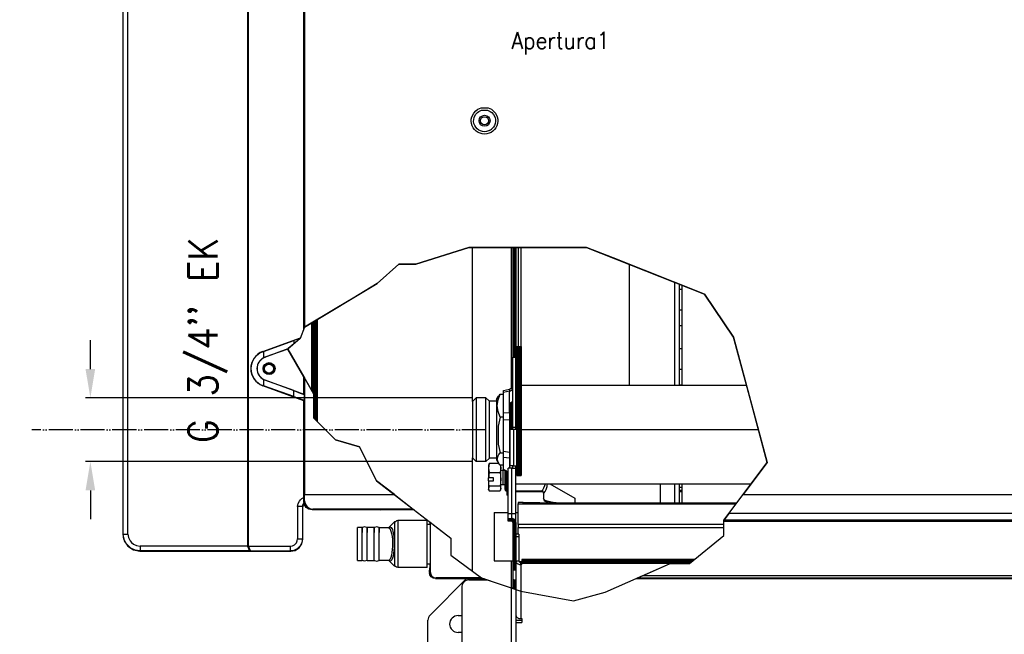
# Model space of a CAD drawing. Header units: inches. Extents: x -626 to 4489, y 2807 to 4201.
# Tile 33 of 52: x 2574 to 2983, y 3546 to 3801. Entities that reach past the tile are written whole.
import ezdxf

# ---------------------------------------------------------------- set-up
doc = ezdxf.new("R2010")
doc.units = ezdxf.units.IN
doc.linetypes.add('PHANTOM', pattern=[13, 10, -1, 0, -1, 0, -1])
doc.layers.add('1', color=7, linetype='Continuous')
doc.styles.add('CONVERTER_11', font='txt.shx', dxfattribs={"width": 0.9})
doc.dimstyles.new('ME10_DIM_33', dxfattribs={"dimtxt": 12, "dimasz": 12, "dimexe": 2, "dimexo": 1.5, "dimgap": 2, "dimtad": 1, "dimdsep": 46, "dimtxsty": 'CONVERTER_11', "dimsah": 1, "dimcen": 0.09, "dimclrd": 2, "dimclre": 2, "dimclrt": 2, "dimadec": 0, "dimazin": 0, "dimtfac": 1, "dimtdec": 4, "dimtofl": 0, "dimtmove": 0, "dimatfit": 0, "dimfxl": 1, "dimtolj": 1, "dimtzin": 0, "dimarcsym": 0})
doc.dimstyles.new('ME10_DIM_34', dxfattribs={"dimtxt": 12, "dimasz": 12, "dimexe": 2, "dimexo": 1.5, "dimgap": 2, "dimtad": 1, "dimdsep": 46, "dimtxsty": 'CONVERTER_11', "dimsah": 1, "dimcen": 0.09, "dimclrd": 2, "dimclre": 2, "dimclrt": 2, "dimadec": 0, "dimazin": 0, "dimtfac": 1, "dimtdec": 4, "dimtofl": 0, "dimtmove": 0, "dimatfit": 0, "dimfxl": 1, "dimtolj": 1, "dimtzin": 0, "dimarcsym": 0})
doc.dimstyles.new('ME10_DIM_35', dxfattribs={"dimtxt": 12, "dimasz": 12, "dimexe": 2, "dimexo": 1.5, "dimgap": 2, "dimtad": 1, "dimdsep": 46, "dimtxsty": 'CONVERTER_11', "dimsah": 1, "dimcen": 0.09, "dimclrd": 2, "dimclre": 2, "dimclrt": 2, "dimadec": 0, "dimazin": 0, "dimtfac": 1, "dimtdec": 4, "dimtofl": 0, "dimtmove": 0, "dimatfit": 0, "dimfxl": 1, "dimtolj": 1, "dimtzin": 0, "dimarcsym": 0})
doc.dimstyles.new('ME10_DIM_36', dxfattribs={"dimtxt": 12, "dimasz": 12, "dimexe": 2, "dimexo": 1.5, "dimgap": 2, "dimtad": 1, "dimdsep": 46, "dimtxsty": 'CONVERTER_11', "dimsah": 1, "dimcen": 0.09, "dimclrd": 2, "dimclre": 2, "dimclrt": 2, "dimadec": 0, "dimazin": 0, "dimtfac": 1, "dimtdec": 4, "dimtofl": 0, "dimtmove": 0, "dimatfit": 0, "dimfxl": 1, "dimtolj": 1, "dimtzin": 0, "dimarcsym": 0})
doc.dimstyles.new('ME10_DIM_42', dxfattribs={"dimtxt": 12, "dimasz": 12, "dimexe": 2, "dimexo": 1.5, "dimgap": 2, "dimtad": 1, "dimdsep": 46, "dimtxsty": 'CONVERTER_11', "dimsah": 1, "dimcen": 0.09, "dimclrd": 2, "dimclre": 2, "dimclrt": 2, "dimadec": 0, "dimazin": 0, "dimtfac": 1, "dimtdec": 4, "dimtofl": 0, "dimtmove": 0, "dimatfit": 0, "dimfxl": 1, "dimtolj": 1, "dimtzin": 0, "dimarcsym": 0})
pattern_1 = [(135, (0, 0), (-0.3125, -0.3125), [])]

# ---------------------------------------------------------------- blocks, each defined once
blk = doc.blocks.new('*D100')
at = {"layer": '1', "color": 3, "lineweight": -2, "transparency": 16777216}
for p, q in [((2459.59, 3964.24), (2310.06, 3964.24)), ((2312.06, 3952.24), (2312.06, 3700)), ((2312.06, 3414.97), (2312.06, 3667.2)), ((2725.05, 3402.97), (2310.06, 3402.97))]:
    blk.add_line(p, q, dxfattribs=at)
at = {"layer": '1', "color": 3, "transparency": 16777216}
for points in [[(2310.06, 3952.24), (2314.06, 3952.24), (2312.06, 3964.24)], [(2310.06, 3414.97), (2314.06, 3414.97), (2312.06, 3402.97)]]:
    blk.add_solid(points, dxfattribs=at)
at = {"layer": 'Defpoints', "color": 0, "transparency": 16777216}
for p in [(2312.06, 3964.24), (2461.09, 3964.24), (2726.55, 3402.97)]:
    blk.add_point(p, dxfattribs=at)
at = {"layer": '1', "color": 3, "transparency": 16777216, "insert": (2312.06, 3683.6), "char_height": 12, "attachment_point": 5, "rotation": 90, "style": 'CONVERTER_11'}
blk.add_mtext('\\A1;558', dxfattribs=at)
blk = doc.blocks.new('*D101')
at = {"layer": '1', "color": 3, "lineweight": -2, "transparency": 16777216}
for p, q in [((2459.7, 3920.89), (2350.73, 3920.89)), ((2352.73, 3908.89), (2352.73, 3676.53)), ((2352.73, 3414.97), (2352.73, 3647.33)), ((2725.05, 3402.97), (2350.73, 3402.97))]:
    blk.add_line(p, q, dxfattribs=at)
at = {"layer": '1', "color": 3, "transparency": 16777216}
for points in [[(2350.73, 3908.89), (2354.73, 3908.89), (2352.73, 3920.89)], [(2350.73, 3414.97), (2354.73, 3414.97), (2352.73, 3402.97)]]:
    blk.add_solid(points, dxfattribs=at)
at = {"layer": 'Defpoints', "color": 0, "transparency": 16777216}
for p in [(2352.73, 3920.89), (2461.2, 3920.89), (2726.55, 3402.97)]:
    blk.add_point(p, dxfattribs=at)
at = {"layer": '1', "color": 3, "transparency": 16777216, "insert": (2352.73, 3661.93), "char_height": 12, "attachment_point": 5, "rotation": 90, "style": 'CONVERTER_11'}
blk.add_mtext('\\A1;515', dxfattribs=at)
blk = doc.blocks.new('*D102')
at = {"layer": '1', "color": 3, "lineweight": -2, "transparency": 16777216}
for p, q in [((2459.95, 3874.54), (2391.56, 3874.54)), ((2393.56, 3862.54), (2393.56, 3655.15)), ((2393.56, 3414.97), (2393.56, 3622.35)), ((2722.05, 3402.97), (2391.56, 3402.97))]:
    blk.add_line(p, q, dxfattribs=at)
at = {"layer": '1', "color": 3, "transparency": 16777216}
for points in [[(2391.56, 3862.54), (2395.56, 3862.54), (2393.56, 3874.54)], [(2391.56, 3414.97), (2395.56, 3414.97), (2393.56, 3402.97)]]:
    blk.add_solid(points, dxfattribs=at)
at = {"layer": 'Defpoints', "color": 0, "transparency": 16777216}
for p in [(2393.56, 3874.54), (2461.45, 3874.54), (2723.55, 3402.97)]:
    blk.add_point(p, dxfattribs=at)
at = {"layer": '1', "color": 3, "transparency": 16777216, "insert": (2393.56, 3638.75), "char_height": 12, "attachment_point": 5, "rotation": 90, "style": 'CONVERTER_11'}
blk.add_mtext('\\A1;468', dxfattribs=at)
blk = doc.blocks.new('*D103')
at = {"layer": '1', "color": 3, "lineweight": -2, "transparency": 16777216}
for p, q in [((2459.91, 3633.76), (2434.42, 3633.76)), ((2436.42, 3621.76), (2436.42, 3534.76)), ((2436.42, 3414.97), (2436.42, 3501.96)), ((2725.05, 3402.97), (2434.42, 3402.97))]:
    blk.add_line(p, q, dxfattribs=at)
at = {"layer": '1', "color": 3, "transparency": 16777216}
for points in [[(2434.42, 3621.76), (2438.42, 3621.76), (2436.42, 3633.76)], [(2434.42, 3414.97), (2438.42, 3414.97), (2436.42, 3402.97)]]:
    blk.add_solid(points, dxfattribs=at)
at = {"layer": 'Defpoints', "color": 0, "transparency": 16777216}
for p in [(2461.41, 3633.76), (2436.42, 3402.97), (2726.55, 3402.97)]:
    blk.add_point(p, dxfattribs=at)
at = {"layer": '1', "color": 3, "transparency": 16777216, "insert": (2436.42, 3518.36), "char_height": 12, "attachment_point": 5, "rotation": 90, "style": 'CONVERTER_11'}
blk.add_mtext('\\A1;228', dxfattribs=at)
blk = doc.blocks.new('*D109')
at = {"layer": '1', "color": 3, "lineweight": -2, "transparency": 16777216}
for p, q in [((2603.33, 3655.98), (2603.33, 3667.98)), ((2762.05, 3643.98), (2601.33, 3643.98)), ((2762.05, 3617.54), (2601.33, 3617.54)), ((2603.33, 3605.54), (2603.33, 3593.54))]:
    blk.add_line(p, q, dxfattribs=at)
at = {"layer": '1', "color": 3, "transparency": 16777216}
for points in [[(2601.33, 3655.98), (2605.33, 3655.98), (2603.33, 3643.98)], [(2601.33, 3605.54), (2605.33, 3605.54), (2603.33, 3617.54)]]:
    blk.add_solid(points, dxfattribs=at)
at = {"layer": 'Defpoints', "color": 0, "transparency": 16777216}
for p in [(2603.33, 3643.98), (2763.55, 3643.98), (2763.55, 3617.54)]:
    blk.add_point(p, dxfattribs=at)
at = {"layer": '1', "color": 3, "transparency": 16777216, "insert": (2652.13, 3667.98), "char_height": 12, "attachment_point": 5, "rotation": 90, "style": 'CONVERTER_11'}
blk.add_mtext("\\A1;G 3/4'' EK", dxfattribs=at)

msp = doc.modelspace()

# ---------------------------------------------------------------- hatches: boundary and pattern name
at = {"linetype": 'Continuous'}
h = msp.add_hatch(dxfattribs=at)
h.set_pattern_fill('_USER', color=253, scale=0.441942, angle=135, pattern_type=0)
h.set_pattern_definition(pattern_1)
h.paths.add_polyline_path([(2780.052, 3660.867), (2780.052, 3706.491), (2778.852, 3706.491), (2778.852, 3660.867)])
h = msp.add_hatch(dxfattribs=at)
h.set_pattern_fill('_USER', color=253, scale=0.220971, angle=45, pattern_type=0)
h.set_pattern_definition([(45, (0, 0), (-0.15625, 0.15625), [])])
h.paths.add_polyline_path([(2697.67, 3634.066), (2697.67, 3676.621), (2695.17, 3675.121), (2695.17, 3647.301), (2696.176, 3645.56), (2696.176, 3635.56)])
h = msp.add_hatch(dxfattribs=at)
h.set_pattern_fill('_USER', color=253, scale=0.3125, angle=45, pattern_type=0)
h.set_pattern_definition([(45, (0, 0), (-0.22097087, 0.22097087), [])])
h.paths.add_polyline_path([(2782.252, 3611.779), (2780.434, 3611.779), (2780.434, 3665.379), (2782.252, 3665.377)])
h = msp.add_hatch(dxfattribs=at)
h.set_pattern_fill('_USER', color=253, scale=0.441942, angle=135, pattern_type=0)
h.set_pattern_definition(pattern_1)
edge = h.paths.add_edge_path()
edge.add_arc((2778.352, 3592.167), 0.5, 359.99924, 450.00076)
edge.add_line((2778.352, 3592.667), (2776.852, 3592.667))
edge.add_line((2776.852, 3592.667), (2776.852, 3593.867))
edge.add_line((2776.852, 3593.867), (2778.352, 3593.867))
edge.add_arc((2778.352, 3592.167), 1.7, -0.0001, 90.00035, ccw=False)
edge.add_line((2780.052, 3592.167), (2780.052, 3572.367))
edge.add_line((2780.052, 3572.367), (2778.852, 3572.367))
edge.add_line((2778.852, 3572.367), (2778.852, 3592.167))
h = msp.add_hatch(dxfattribs=at)
h.set_pattern_fill('_USER', color=253, scale=0.3125, angle=135, pattern_type=0)
h.set_pattern_definition([(135, (0, 0), (-0.22097087, -0.22097087), [])])
h.paths.add_polyline_path([(2852.214, 3575.163), (2854.137, 3576.73), (2782.552, 3576.73), (2782.552, 3575.163)])
h = msp.add_hatch(dxfattribs=at)
h.set_pattern_fill('_USER', color=253, scale=0.441942, angle=135, pattern_type=0)
h.set_pattern_definition(pattern_1)
h.paths.add_polyline_path([(2780.052, 3568.367), (2780.052, 3564.288), (2778.852, 3564.699), (2778.852, 3568.367)])

# ---------------------------------------------------------------- linework, layer by layer
at = {"color": 7, "linetype": 'Continuous'}
for p, q in [((2668.552, 3927.912), (2668.552, 3582.352)), ((2669.059, 3582.361), (2669.059, 3927.903)), ((2616.884, 3923.046), (2616.884, 3587.219)), ((2692.194, 3909.64), (2692.266, 3673.379)), ((2691.97, 3672.611), (2691.97, 3840.801)), ((2762.052, 3642.48), (2762.052, 3706.491)), ((2778.852, 3706.491), (2778.852, 3660.867)), ((2780.052, 3706.491), (2780.052, 3660.867)), ((2781.052, 3706.491), (2781.052, 3665.378)), ((2827.052, 3699.544), (2827.052, 3649.255)), ((2848.052, 3649.255), (2848.052, 3691.255)), ((2848.052, 3689.117), (2849.052, 3689.117)), ((2849.052, 3690.86), (2849.052, 3649.255)), ((2848.052, 3680.566), (2849.052, 3680.566)), ((2697.67, 3634.066), (2697.67, 3676.621)), ((2848.052, 3674.017), (2849.052, 3674.017)), ((2674.954, 3663.27), (2690.554, 3668.948)), ((2690.467, 3668.723), (2687.777, 3667.773)), ((2675.307, 3663.296), (2687.777, 3667.773)), ((2675.826, 3660.874), (2685.546, 3664.46)), ((2685.352, 3664.292), (2675.842, 3660.831)), ((2780.434, 3665.379), (2782.252, 3665.377)), ((2780.434, 3611.779), (2780.434, 3665.379)), ((2782.252, 3665.377), (2782.252, 3611.779)), ((2848.052, 3664.497), (2849.052, 3664.497)), ((2674.987, 3663.18), (2675.307, 3663.296)), ((2675.307, 3663.296), (2675.307, 3660.648)), ((2675.621, 3660.793), (2675.307, 3660.648)), ((2675.826, 3660.874), (2675.621, 3660.793)), ((2778.852, 3660.867), (2780.052, 3660.867)), ((2778.852, 3631.771), (2778.852, 3660.867)), ((2780.052, 3631.771), (2780.052, 3660.867)), ((2848.052, 3655.946), (2849.052, 3655.946)), ((2692.022, 3645.545), (2692.022, 3652.749)), ((2692.273, 3652.315), (2692.288, 3603.797)), ((2691.97, 3642.801), (2674.954, 3648.994)), ((2675.307, 3648.968), (2674.987, 3649.084)), ((2675.307, 3651.616), (2675.621, 3651.471)), ((2675.307, 3651.616), (2675.307, 3648.968)), ((2687.777, 3644.491), (2675.307, 3648.968)), ((2675.621, 3651.471), (2675.826, 3651.39)), ((2687.777, 3646.981), (2675.826, 3651.39)), ((2675.842, 3651.434), (2692.022, 3645.545)), ((2774.852, 3647.1), (2777.398, 3647.61)), ((2777.398, 3647.61), (2777.411, 3647.565)), ((2777.398, 3647.61), (2777.405, 3647.588)), ((2777.405, 3647.588), (2777.859, 3647.854)), ((2777.859, 3647.854), (2778.179, 3647.991)), ((2778.179, 3647.991), (2778.275, 3648.012)), ((2778.275, 3648.012), (2778.373, 3648.061)), ((2778.373, 3648.061), (2778.441, 3648.117)), ((2778.441, 3648.117), (2778.514, 3648.205)), ((2778.514, 3648.205), (2778.644, 3648.451)), ((2778.644, 3648.451), (2778.852, 3649.079)), ((2778.796, 3647.881), (2778.852, 3648.223)), ((2780.052, 3649.255), (2780.434, 3649.255)), ((2782.252, 3649.255), (2875.81, 3649.255)), ((2848.052, 3649.396), (2849.052, 3649.396)), ((2687.777, 3646.981), (2690.467, 3645.973)), ((2687.777, 3644.491), (2690.467, 3643.541)), ((2690.467, 3645.973), (2691.768, 3645.464)), ((2690.467, 3643.541), (2691.768, 3643.104)), ((2691.768, 3645.464), (2692.224, 3645.257)), ((2692.224, 3645.257), (2692.022, 3645.545)), ((2763.552, 3643.98), (2762.052, 3642.48)), ((2763.552, 3643.98), (2763.552, 3624.149)), ((2767.631, 3643.98), (2763.552, 3643.98)), ((2767.631, 3639.257), (2767.631, 3643.98)), ((2769.052, 3642.559), (2767.631, 3643.98)), ((2772.052, 3643.259), (2772.868, 3644.672)), ((2772.654, 3643.158), (2773.502, 3645.542)), ((2772.868, 3644.672), (2773.209, 3645.104)), ((2773.209, 3645.104), (2773.502, 3645.542)), ((2773.502, 3645.542), (2774.852, 3645.542)), ((2774.852, 3646.362), (2774.852, 3647.1)), ((2774.852, 3637.776), (2774.852, 3646.362)), ((2691.768, 3643.104), (2692.224, 3642.979)), ((2692.224, 3642.979), (2691.97, 3642.801)), ((2691.97, 3600.899), (2691.97, 3642.801)), ((2762.052, 3642.48), (2762.052, 3619.039)), ((2769.052, 3632.808), (2769.052, 3642.559)), ((2772.052, 3642.559), (2769.052, 3642.559)), ((2772.052, 3643.259), (2772.052, 3618.259)), ((2772.341, 3640.717), (2772.654, 3643.158)), ((2772.654, 3638.28), (2772.341, 3640.717)), ((2777.852, 3641.78), (2777.919, 3642.03)), ((2777.852, 3631.41), (2777.852, 3641.78)), ((2777.919, 3642.03), (2778.181, 3642.25)), ((2778.181, 3642.25), (2778.352, 3642.28)), ((2778.352, 3642.28), (2778.852, 3642.28)), ((2767.631, 3617.539), (2767.631, 3639.257)), ((2773.502, 3635.893), (2772.654, 3638.28)), ((2773.502, 3635.893), (2772.654, 3632.24)), ((2774.852, 3635.893), (2773.502, 3635.893)), ((2774.852, 3634.815), (2774.852, 3637.776)), ((2769.052, 3618.959), (2769.052, 3632.808)), ((2772.654, 3632.24), (2772.654, 3624.766)), ((2774.852, 3621.661), (2774.852, 3634.815)), ((2777.852, 3630.771), (2777.852, 3631.41)), ((2778.852, 3630.771), (2778.852, 3631.771)), ((2778.852, 3631.771), (2780.052, 3631.771)), ((2780.052, 3632.771), (2780.434, 3632.771)), ((2780.052, 3630.771), (2780.052, 3631.771)), ((2779.052, 3630.771), (2777.552, 3630.771)), ((2777.552, 3630.771), (2777.552, 3615.771)), ((2780.434, 3630.771), (2779.052, 3630.771)), ((2782.252, 3630.771), (2880.786, 3630.771)), ((2763.552, 3624.149), (2763.552, 3617.539)), ((2772.654, 3624.766), (2773.502, 3621.11)), ((2762.052, 3619.039), (2763.552, 3617.539)), ((2762.052, 3571.938), (2762.052, 3619.039)), ((2772.341, 3618.543), (2772.654, 3619.841)), ((2772.654, 3619.841), (2773.022, 3620.48)), ((2773.022, 3620.48), (2773.502, 3621.11)), ((2773.502, 3621.11), (2774.852, 3621.11)), ((2774.852, 3619.247), (2774.852, 3621.661)), ((2774.852, 3614.245), (2774.852, 3619.247)), ((2767.631, 3617.539), (2763.552, 3617.539)), ((2769.052, 3618.959), (2767.631, 3617.539)), ((2768.846, 3616.321), (2768.752, 3615.969)), ((2768.752, 3615.969), (2768.752, 3614.799)), ((2768.807, 3615.729), (2768.752, 3614.799)), ((2768.959, 3616.655), (2768.807, 3615.729)), ((2768.959, 3616.655), (2768.846, 3616.321)), ((2773.007, 3616.655), (2768.959, 3616.655)), ((2772.052, 3618.959), (2769.052, 3618.959)), ((2772.052, 3618.259), (2772.868, 3616.846)), ((2772.654, 3617.246), (2772.341, 3618.543)), ((2772.868, 3616.846), (2772.654, 3617.246)), ((2773.502, 3615.976), (2772.868, 3616.846)), ((2774.852, 3615.976), (2773.502, 3615.976)), ((2773.656, 3615.976), (2773.697, 3615.729)), ((2773.697, 3615.729), (2773.752, 3614.799)), ((2773.75, 3615.976), (2773.752, 3615.969)), ((2773.752, 3614.799), (2773.752, 3615.969)), ((2779.052, 3615.771), (2777.552, 3615.771)), ((2778.852, 3614.771), (2778.852, 3615.771)), ((2779.052, 3615.771), (2780.434, 3615.771)), ((2780.052, 3614.771), (2780.052, 3615.771)), ((2768.752, 3614.799), (2768.752, 3610.698)), ((2768.752, 3614.799), (2768.807, 3613.869)), ((2768.831, 3611.82), (2768.762, 3610.691)), ((2768.807, 3613.869), (2768.959, 3612.943)), ((2768.959, 3612.943), (2768.831, 3611.82)), ((2768.959, 3612.943), (2773.545, 3612.943)), ((2773.697, 3613.869), (2773.545, 3612.943)), ((2773.545, 3612.943), (2773.697, 3611.525)), ((2773.752, 3614.799), (2773.697, 3613.869)), ((2773.697, 3611.525), (2773.752, 3610.101)), ((2773.752, 3610.101), (2773.752, 3614.799)), ((2773.752, 3613.969), (2774.752, 3613.969)), ((2774.752, 3613.969), (2775.396, 3613.969)), ((2776.352, 3613.483), (2774.852, 3614.245)), ((2775.552, 3612.105), (2775.552, 3613.89)), ((2775.552, 3608.148), (2775.552, 3612.105)), ((2776.352, 3612.858), (2776.352, 3613.483)), ((2776.352, 3610.999), (2776.352, 3612.858)), ((2776.352, 3610.999), (2776.352, 3603.476)), ((2776.852, 3595.867), (2776.852, 3614.771)), ((2778.352, 3614.771), (2776.852, 3614.771)), ((2778.352, 3614.771), (2780.052, 3614.771)), ((2780.052, 3595.867), (2780.052, 3614.771)), ((2780.052, 3613.771), (2780.434, 3613.771)), ((2780.434, 3611.779), (2782.252, 3611.779)), ((2768.752, 3609.516), (2768.752, 3610.698)), ((2768.762, 3610.691), (2768.752, 3610.698)), ((2768.752, 3609.516), (2768.752, 3606.27)), ((2768.752, 3609.516), (2768.762, 3609.51)), ((2768.807, 3606.765), (2768.752, 3606.27)), ((2770.752, 3610.691), (2768.762, 3610.691)), ((2768.831, 3608.381), (2768.762, 3609.51)), ((2768.762, 3609.51), (2770.752, 3609.51)), ((2768.959, 3607.258), (2768.807, 3606.765)), ((2768.959, 3607.258), (2768.831, 3608.381)), ((2773.545, 3607.258), (2768.959, 3607.258)), ((2770.752, 3609.51), (2770.752, 3610.691)), ((2773.697, 3608.676), (2773.545, 3607.258)), ((2773.545, 3607.258), (2773.697, 3606.765)), ((2773.752, 3610.101), (2773.697, 3608.676)), ((2773.697, 3606.765), (2773.752, 3606.27)), ((2773.752, 3606.27), (2773.752, 3610.101)), ((2773.752, 3607.969), (2774.752, 3607.969)), ((2774.752, 3607.969), (2775.552, 3607.969)), ((2775.552, 3605.843), (2775.552, 3608.148)), ((2780.052, 3608.271), (2877.796, 3608.271)), ((2794.124, 3608.271), (2804.552, 3602.342)), ((2840.052, 3608.271), (2840.052, 3600.183)), ((2848.052, 3600.183), (2848.052, 3608.271)), ((2849.052, 3608.271), (2849.052, 3600.183)), ((2692.288, 3601.217), (2692.288, 3603.797)), ((2692.288, 3603.797), (2729.606, 3603.797)), ((2768.752, 3606.27), (2768.752, 3605.969)), ((2768.752, 3606.27), (2768.807, 3605.776)), ((2768.846, 3605.616), (2768.752, 3605.969)), ((2768.807, 3605.776), (2768.846, 3605.616)), ((2768.846, 3605.616), (2768.959, 3605.283)), ((2768.959, 3605.283), (2773.545, 3605.283)), ((2773.658, 3605.616), (2773.545, 3605.283)), ((2773.658, 3605.616), (2773.752, 3605.969)), ((2773.697, 3605.776), (2773.658, 3605.616)), ((2773.752, 3606.27), (2773.697, 3605.776)), ((2773.752, 3605.969), (2773.752, 3606.27)), ((2775.552, 3605.843), (2775.619, 3605.573)), ((2775.619, 3605.573), (2775.723, 3605.494)), ((2775.723, 3605.494), (2775.881, 3605.358)), ((2775.881, 3605.358), (2775.964, 3605.321)), ((2775.964, 3605.321), (2776.052, 3605.219)), ((2776.052, 3605.219), (2776.052, 3605.306)), ((2776.352, 3605.219), (2776.052, 3605.219)), ((2776.852, 3603.388), (2776.352, 3603.476)), ((2790.615, 3605.219), (2780.052, 3605.219)), ((2791.059, 3605.144), (2790.615, 3605.219)), ((2791.086, 3605.139), (2791.059, 3605.144)), ((2791.244, 3605.188), (2791.086, 3605.139)), ((2791.273, 3605.209), (2791.244, 3605.188)), ((2791.301, 3605.239), (2791.273, 3605.209)), ((2791.401, 3605.19), (2791.301, 3605.239)), ((2791.552, 3604.322), (2791.401, 3605.19)), ((2791.552, 3604.322), (2791.552, 3602.106)), ((2849.052, 3606.706), (2848.052, 3606.706)), ((2849.052, 3605.467), (2848.052, 3605.467)), ((2874.44, 3603.797), (3572.816, 3603.797)), ((2691.704, 3599.5), (2691.552, 3598.735)), ((2691.552, 3585.219), (2691.552, 3598.735)), ((2692.123, 3600.127), (2691.704, 3599.5)), ((2692.236, 3599.561), (2691.97, 3600.899)), ((2692.994, 3598.425), (2692.236, 3599.561)), ((2692.288, 3601.217), (2692.554, 3599.879)), ((2692.554, 3599.879), (2693.312, 3598.743)), ((2693.312, 3598.743), (2694.448, 3597.984)), ((2781.044, 3600.465), (2781.044, 3600.495)), ((2783.044, 3600.495), (2781.044, 3600.495)), ((2781.044, 3600.465), (2781.044, 3599.958)), ((2781.044, 3599.958), (2871.561, 3599.958)), ((2781.044, 3591.321), (2781.044, 3599.958)), ((2783.044, 3600.465), (2783.044, 3600.495)), ((2783.044, 3600.488), (2790.044, 3600.484)), ((2783.044, 3600.153), (2783.044, 3600.465)), ((2783.044, 3600.183), (2871.73, 3600.183)), ((2790.044, 3600.484), (2790.044, 3600.183)), ((2791.786, 3601.641), (2791.552, 3602.106)), ((2791.836, 3601.538), (2791.786, 3601.641)), ((2791.957, 3601.183), (2791.836, 3601.538)), ((2791.977, 3601.167), (2791.957, 3601.183)), ((2792.017, 3601.084), (2791.977, 3601.167)), ((2792.43, 3600.837), (2792.017, 3601.084)), ((2792.747, 3600.669), (2792.43, 3600.837)), ((2793.128, 3600.506), (2792.747, 3600.669)), ((2793.675, 3600.251), (2793.128, 3600.506)), ((2793.989, 3600.183), (2793.675, 3600.251)), ((2804.552, 3602.342), (2804.552, 3600.183)), ((2694.13, 3597.666), (2692.994, 3598.425)), ((2695.469, 3597.4), (2694.13, 3597.666)), ((2694.448, 3597.984), (2695.787, 3597.718)), ((2723.752, 3597.4), (2695.469, 3597.4)), ((2737.445, 3597.718), (2695.787, 3597.718)), ((2723.752, 3597.4), (2726.351, 3597.569)), ((2726.351, 3597.569), (2737.636, 3597.569)), ((2771.044, 3596.29), (2771.044, 3589.71)), ((2771.044, 3596.29), (2776.852, 3596.29)), ((2776.852, 3593.867), (2776.852, 3595.867)), ((2780.052, 3596.29), (2781.044, 3596.29)), ((2780.052, 3592.167), (2780.052, 3595.867)), ((2717.252, 3590.432), (2716.37, 3590.146)), ((2718.134, 3590.146), (2717.252, 3590.432)), ((2722.252, 3590.432), (2721.37, 3590.146)), ((2723.134, 3590.146), (2722.252, 3590.432)), ((2727.267, 3590.069), (2729.645, 3592.446)), ((2730.006, 3592.517), (2729.645, 3592.446)), ((2729.645, 3592.306), (2729.645, 3592.446)), ((2730.496, 3592.803), (2730.006, 3592.517)), ((2731.059, 3593.032), (2730.496, 3592.803)), ((2743.252, 3593.032), (2731.059, 3593.032)), ((2743.252, 3580.204), (2743.252, 3593.032)), ((2743.252, 3591.532), (2744.339, 3591.532)), ((2744.339, 3592.37), (2744.339, 3591.532)), ((2744.339, 3591.532), (2744.395, 3590.9)), ((2744.395, 3590.9), (2744.442, 3589.101)), ((2744.488, 3592.255), (2744.488, 3571.679)), ((2776.852, 3592.667), (2776.852, 3593.867)), ((2776.852, 3593.867), (2778.352, 3593.867)), ((2778.352, 3592.667), (2776.852, 3592.667)), ((2778.852, 3592.167), (2778.852, 3572.367)), ((2780.052, 3592.167), (2780.052, 3572.367)), ((2781.044, 3591.321), (2781.044, 3590.136)), ((2616.884, 3587.219), (2617.417, 3584.539)), ((2714.252, 3580.201), (2714.252, 3590.032)), ((2716.232, 3590.032), (2714.252, 3590.032)), ((2716.37, 3590.146), (2716.232, 3590.032)), ((2716.232, 3590.032), (2716.232, 3588.04)), ((2716.232, 3576.432), (2716.232, 3590.032)), ((2718.272, 3590.032), (2718.134, 3590.146)), ((2718.272, 3590.032), (2718.272, 3588.04)), ((2718.272, 3576.432), (2718.272, 3590.032)), ((2721.232, 3590.032), (2718.272, 3590.032)), ((2721.37, 3590.146), (2721.232, 3590.032)), ((2721.232, 3590.032), (2721.232, 3588.04)), ((2721.232, 3576.432), (2721.232, 3590.032)), ((2723.272, 3590.032), (2723.134, 3590.146)), ((2723.272, 3590.032), (2723.272, 3588.04)), ((2723.272, 3576.432), (2723.272, 3590.032)), ((2723.272, 3590.032), (2727.068, 3590.032)), ((2727.068, 3590.032), (2727.091, 3590.027)), ((2727.074, 3590.007), (2727.068, 3590.032)), ((2727.245, 3589.96), (2727.074, 3590.007)), ((2727.268, 3590.073), (2727.245, 3589.96)), ((2727.262, 3590.063), (2727.267, 3590.069)), ((2727.262, 3590.063), (2727.264, 3590.054)), ((2727.264, 3590.054), (2727.267, 3590.069)), ((2727.267, 3590.069), (2727.268, 3590.073)), ((2744.442, 3589.101), (2744.484, 3583.232)), ((2771.044, 3589.71), (2771.044, 3576.29)), ((2781.252, 3587.281), (2780.052, 3587.281)), ((2781.044, 3587.281), (2781.044, 3590.136)), ((2781.252, 3587.281), (2781.252, 3586.209)), ((2617.417, 3584.539), (2618.934, 3582.269)), ((2618.934, 3582.269), (2621.206, 3580.752)), ((2668.552, 3582.352), (2668.552, 3582.342)), ((2668.552, 3582.342), (2669.395, 3580.343)), ((2669.059, 3582.351), (2669.059, 3582.361)), ((2669.887, 3580.351), (2669.059, 3582.351)), ((2690.087, 3581.683), (2691.171, 3583.305)), ((2691.171, 3583.305), (2691.552, 3585.219)), ((2744.484, 3583.232), (2744.442, 3577.363)), ((2781.252, 3586.209), (2781.252, 3576.251)), ((2621.206, 3580.752), (2623.883, 3580.22)), ((2623.883, 3580.22), (2686.553, 3580.22)), ((2686.553, 3580.22), (2688.465, 3580.6)), ((2688.465, 3580.6), (2690.087, 3581.683)), ((2714.252, 3576.432), (2714.252, 3580.201)), ((2743.252, 3573.432), (2743.252, 3580.204)), ((2714.252, 3576.432), (2716.232, 3576.432)), ((2716.37, 3576.319), (2716.232, 3576.432)), ((2717.252, 3576.032), (2716.37, 3576.319)), ((2718.134, 3576.319), (2717.252, 3576.032)), ((2718.272, 3576.432), (2718.134, 3576.319)), ((2718.272, 3576.432), (2721.232, 3576.432)), ((2721.232, 3576.432), (2721.37, 3576.319)), ((2721.37, 3576.319), (2722.252, 3576.032)), ((2722.252, 3576.032), (2723.134, 3576.319)), ((2723.134, 3576.319), (2723.272, 3576.432)), ((2727.068, 3576.432), (2723.272, 3576.432)), ((2727.083, 3576.426), (2727.068, 3576.437)), ((2727.204, 3576.423), (2727.083, 3576.426)), ((2727.245, 3576.497), (2727.204, 3576.423)), ((2727.281, 3576.379), (2727.245, 3576.497)), ((2727.26, 3576.402), (2727.263, 3576.425)), ((2727.28, 3576.383), (2727.26, 3576.402)), ((2727.263, 3576.425), (2727.281, 3576.379)), ((2729.645, 3574.018), (2727.28, 3576.383)), ((2729.645, 3574.158), (2729.645, 3574.018)), ((2730.006, 3573.947), (2729.645, 3574.018)), ((2743.252, 3574.932), (2744.339, 3574.932)), ((2744.395, 3575.564), (2744.339, 3574.932)), ((2744.339, 3574.932), (2744.339, 3573.307)), ((2744.442, 3577.363), (2744.395, 3575.564)), ((2771.044, 3576.29), (2778.852, 3576.29)), ((2782.552, 3575.638), (2782.052, 3575.638)), ((2782.552, 3574.719), (2782.052, 3574.719)), ((2782.552, 3576.73), (2782.552, 3575.163)), ((2854.137, 3576.73), (2782.552, 3576.73)), ((2782.552, 3574.719), (2782.552, 3575.163)), ((2852.214, 3575.163), (2782.552, 3575.163)), ((2730.496, 3573.661), (2730.006, 3573.947)), ((2731.059, 3573.432), (2730.496, 3573.661)), ((2743.252, 3573.432), (2731.059, 3573.432)), ((2744.17, 3571.597), (2744.339, 3573.307)), ((2744.17, 3571.597), (2744.17, 3571.361)), ((2744.36, 3570.405), (2744.17, 3571.361)), ((2744.902, 3569.594), (2744.36, 3570.405)), ((2744.488, 3571.679), (2744.678, 3570.723)), ((2744.678, 3570.723), (2745.219, 3569.911)), ((2745.219, 3569.911), (2746.03, 3569.369)), ((2778.852, 3572.367), (2778.852, 3568.367)), ((2780.052, 3572.367), (2780.052, 3568.367)), ((2759.612, 3568.861), (2744.431, 3553.68)), ((2745.713, 3569.052), (2744.902, 3569.594)), ((2746.67, 3568.861), (2745.713, 3569.052)), ((2746.03, 3569.369), (2746.987, 3569.179)), ((2746.67, 3568.861), (2766.7, 3568.861)), ((2765.772, 3569.179), (2746.987, 3569.179)), ((2760.552, 3568.367), (2768.143, 3568.367)), ((2778.852, 3568.367), (2778.852, 3564.699)), ((2780.052, 3568.367), (2780.052, 3564.288)), ((2830.044, 3568.861), (3107.287, 3568.861)), ((2757.552, 3565.367), (2757.552, 3537.367)), ((2778.852, 3564.717), (2778.799, 3564.717)), ((2780.052, 3564.288), (2780.052, 3515.167)), ((2743.552, 3536.198), (2743.552, 3551.559)), ((2756.052, 3553.467), (2757.552, 3553.467)), ((2780.052, 3551.533), (2782.552, 3551.533)), ((2780.052, 3550.614), (2782.552, 3550.614)), ((2782.052, 3552.221), (2782.552, 3552.221)), ((2782.552, 3552.221), (2782.552, 3550.614)), ((2757.552, 3546.467), (2756.052, 3546.467))]:
    msp.add_line(p, q, dxfattribs=at)
at = {"color": 9, "linetype": 'Continuous'}
for p, q in [((2616.991, 3587.326), (2616.991, 3922.938)), ((2618.956, 3587.326), (2618.956, 3922.938)), ((2761.76, 3760.821), (2762.536, 3762.392)), ((2762.536, 3762.392), (2763.421, 3763.367)), ((2763.344, 3761.785), (2764.069, 3762.588)), ((2763.421, 3763.367), (2764.222, 3763.946)), ((2764.069, 3762.588), (2764.727, 3763.065)), ((2764.222, 3763.946), (2765.585, 3764.525)), ((2764.727, 3763.065), (2765.846, 3763.543)), ((2765.585, 3764.525), (2768.519, 3764.525)), ((2765.846, 3763.543), (2768.258, 3763.542)), ((2768.258, 3763.542), (2769.377, 3763.065)), ((2768.519, 3764.525), (2769.882, 3763.946)), ((2769.377, 3763.065), (2770.036, 3762.588)), ((2769.882, 3763.946), (2770.684, 3763.366)), ((2770.036, 3762.588), (2770.761, 3761.784)), ((2770.684, 3763.366), (2771.569, 3762.391)), ((2771.569, 3762.391), (2772.345, 3760.82)), ((2761.516, 3758.961), (2761.559, 3759.901)), ((2761.634, 3758.027), (2761.516, 3758.961)), ((2761.559, 3759.901), (2761.76, 3760.821)), ((2761.908, 3757.126), (2761.634, 3758.027)), ((2762.524, 3758.834), (2762.541, 3759.684)), ((2762.664, 3757.998), (2762.524, 3758.834)), ((2762.541, 3759.684), (2762.71, 3760.492)), ((2762.71, 3760.492), (2763.344, 3761.785)), ((2770.761, 3761.784), (2771.395, 3760.49)), ((2771.395, 3760.49), (2771.563, 3759.682)), ((2771.58, 3758.834), (2771.439, 3757.997)), ((2771.563, 3759.682), (2771.58, 3758.834)), ((2772.47, 3758.026), (2772.196, 3757.125)), ((2772.345, 3760.82), (2772.545, 3759.9)), ((2772.588, 3758.961), (2772.47, 3758.026)), ((2772.545, 3759.9), (2772.588, 3758.961)), ((2762.33, 3756.285), (2761.908, 3757.126)), ((2762.888, 3755.528), (2762.33, 3756.285)), ((2762.958, 3757.202), (2762.664, 3757.998)), ((2763.567, 3754.876), (2762.888, 3755.528)), ((2763.396, 3756.474), (2762.958, 3757.202)), ((2763.961, 3755.84), (2763.396, 3756.474)), ((2764.347, 3754.348), (2763.567, 3754.876)), ((2764.634, 3755.323), (2763.961, 3755.84)), ((2765.204, 3753.96), (2764.347, 3754.348)), ((2765.391, 3754.94), (2764.634, 3755.323)), ((2766.115, 3753.722), (2765.204, 3753.96)), ((2766.208, 3754.704), (2765.391, 3754.94)), ((2767.052, 3754.625), (2766.208, 3754.704)), ((2767.895, 3754.704), (2767.052, 3754.625)), ((2768.711, 3754.939), (2767.895, 3754.704)), ((2768.899, 3753.96), (2767.987, 3753.722)), ((2769.469, 3755.322), (2768.711, 3754.939)), ((2769.757, 3754.348), (2768.899, 3753.96)), ((2770.143, 3755.84), (2769.469, 3755.322)), ((2770.535, 3754.875), (2769.757, 3754.348)), ((2770.707, 3756.472), (2770.143, 3755.84)), ((2771.215, 3755.527), (2770.535, 3754.875)), ((2771.145, 3757.2), (2770.707, 3756.472)), ((2771.439, 3757.997), (2771.145, 3757.2)), ((2771.774, 3756.285), (2771.215, 3755.527)), ((2772.196, 3757.125), (2771.774, 3756.285)), ((2767.052, 3753.643), (2766.115, 3753.722)), ((2767.987, 3753.722), (2767.052, 3753.643)), ((2778.052, 3706.491), (2778.052, 3647.937)), ((2782.052, 3706.491), (2782.052, 3665.377)), ((2846.052, 3649.255), (2846.052, 3692.044)), ((2695.17, 3675.121), (2695.17, 3647.301)), ((2687.777, 3667.773), (2687.777, 3666.393)), ((2674.954, 3663.27), (2674.987, 3663.18)), ((2675.826, 3660.874), (2675.842, 3660.831)), ((2674.954, 3648.994), (2674.987, 3649.084)), ((2675.826, 3651.39), (2675.842, 3651.434)), ((2778.617, 3647.542), (2778.796, 3647.881)), ((2687.777, 3644.491), (2687.777, 3646.981)), ((2692.224, 3642.979), (2692.224, 3645.257)), ((2774.852, 3646.362), (2777.364, 3646.865)), ((2777.399, 3647.315), (2777.364, 3646.865)), ((2777.364, 3646.865), (2777.795, 3646.967)), ((2777.364, 3637.951), (2777.364, 3646.865)), ((2777.411, 3647.565), (2777.399, 3647.315)), ((2777.795, 3646.967), (2778.199, 3647.161)), ((2778.199, 3647.161), (2778.431, 3647.337)), ((2778.431, 3647.337), (2778.617, 3647.542)), ((2778.352, 3641.671), (2778.352, 3642.28)), ((2778.352, 3631.219), (2778.352, 3641.671)), ((2774.852, 3637.776), (2777.364, 3637.951)), ((2777.795, 3638.053), (2777.364, 3637.951)), ((2777.364, 3637.951), (2777.399, 3637.347)), ((2777.399, 3635.813), (2777.364, 3634.99)), ((2777.399, 3637.347), (2777.411, 3636.617)), ((2777.411, 3636.617), (2777.399, 3635.813)), ((2777.852, 3638.08), (2777.795, 3638.053)), ((2774.852, 3634.815), (2777.364, 3634.99)), ((2777.364, 3634.99), (2777.364, 3621.332)), ((2777.364, 3634.99), (2777.795, 3634.967)), ((2777.795, 3634.967), (2777.852, 3634.961)), ((2778.352, 3630.771), (2778.352, 3631.219)), ((2779.052, 3630.771), (2779.052, 3615.771)), ((2777.364, 3621.332), (2774.852, 3621.661)), ((2777.364, 3618.918), (2774.852, 3619.247)), ((2777.552, 3621.322), (2777.364, 3621.332)), ((2777.364, 3621.332), (2777.399, 3620.543)), ((2777.399, 3619.293), (2777.364, 3618.918)), ((2777.399, 3620.543), (2777.411, 3619.846)), ((2777.411, 3619.846), (2777.399, 3619.293)), ((2777.364, 3618.918), (2777.552, 3618.864)), ((2777.364, 3618.918), (2777.364, 3615.826)), ((2777.364, 3615.826), (2777.364, 3614.771)), ((2774.752, 3607.969), (2774.752, 3613.969)), ((2776.052, 3612.935), (2776.052, 3613.636)), ((2776.052, 3609.97), (2776.052, 3612.935)), ((2776.791, 3612.804), (2776.352, 3612.858)), ((2776.791, 3610.956), (2776.352, 3610.999)), ((2776.852, 3612.796), (2776.791, 3612.804)), ((2776.852, 3610.95), (2776.791, 3610.956)), ((2778.352, 3595.867), (2778.352, 3614.771)), ((2776.052, 3605.306), (2776.052, 3609.97)), ((2791.68, 3606.579), (2792.126, 3607.597)), ((2792.126, 3607.597), (2792.206, 3607.904)), ((2792.206, 3607.904), (2792.302, 3608.271)), ((2792.617, 3605.956), (2793.009, 3607.129)), ((2793.009, 3607.129), (2793.075, 3607.456)), ((2793.075, 3607.456), (2793.24, 3608.271)), ((2846.052, 3600.183), (2846.052, 3608.271)), ((2791.44, 3604.967), (2780.052, 3604.967)), ((2790.615, 3605.219), (2790.776, 3605.322)), ((2790.776, 3605.322), (2790.802, 3605.337)), ((2790.802, 3605.337), (2791.189, 3605.788)), ((2791.189, 3605.788), (2791.68, 3606.579)), ((2791.552, 3604.322), (2791.624, 3604.242)), ((2791.624, 3604.242), (2791.839, 3604.466)), ((2791.839, 3604.466), (2792.188, 3605.032)), ((2792.188, 3605.032), (2792.617, 3605.956)), ((2849.052, 3604.967), (2848.052, 3604.967)), ((2689.421, 3598.866), (2689.61, 3600.013)), ((2691.42, 3598.866), (2689.421, 3598.866)), ((2689.421, 3598.866), (2689.421, 3585.35)), ((2689.61, 3600.013), (2690.134, 3601.052)), ((2690.134, 3601.052), (2690.635, 3601.651)), ((2690.635, 3601.651), (2691.234, 3602.152)), ((2691.234, 3602.152), (2691.97, 3602.523)), ((2691.507, 3599.446), (2691.42, 3598.866)), ((2691.42, 3598.866), (2691.42, 3585.35)), ((2691.42, 3598.866), (2691.552, 3598.735)), ((2691.758, 3599.977), (2691.507, 3599.446)), ((2692.007, 3600.28), (2691.758, 3599.977)), ((2692.288, 3601.217), (2691.97, 3600.899)), ((2692.081, 3600.341), (2692.007, 3600.28)), ((2783.044, 3600.465), (2781.044, 3600.465)), ((2871.707, 3600.153), (2783.044, 3600.153)), ((2799.498, 3600.206), (2800.125, 3600.183)), ((2695.787, 3597.718), (2695.469, 3597.4)), ((2776.852, 3595.867), (2778.352, 3595.867)), ((2778.352, 3593.867), (2778.352, 3595.867)), ((2778.352, 3595.867), (2780.052, 3595.867)), ((2868.629, 3596.048), (3484.642, 3596.048)), ((2729.645, 3592.446), (2729.645, 3574.158)), ((2731.059, 3593.032), (2731.059, 3573.432)), ((2866.454, 3591.321), (2781.044, 3591.321)), ((3484.642, 3593.149), (2866.454, 3593.149)), ((3484.569, 3593.076), (2866.454, 3593.076)), ((3484.569, 3592.576), (2866.454, 3592.576)), ((2616.991, 3587.326), (2616.884, 3587.219)), ((2617.293, 3585.295), (2616.991, 3587.326)), ((2616.991, 3587.326), (2618.956, 3587.326)), ((2618.956, 3587.326), (2619.193, 3585.893)), ((2727.091, 3590.027), (2727.102, 3590.031)), ((2727.102, 3590.031), (2727.696, 3589.636)), ((2727.262, 3590.063), (2727.264, 3590.055)), ((2727.264, 3590.055), (2727.264, 3590.054)), ((2727.292, 3590.092), (2727.809, 3590.349)), ((2727.696, 3589.636), (2728.195, 3588.556)), ((2727.809, 3590.349), (2728.317, 3590.085)), ((2728.195, 3588.556), (2728.442, 3587.576)), ((2728.317, 3590.085), (2728.761, 3589.284)), ((2728.442, 3587.576), (2728.63, 3586.413)), ((2728.63, 3586.413), (2728.754, 3585.116)), ((2728.761, 3589.284), (2729.011, 3588.474)), ((2729.011, 3588.474), (2729.227, 3587.401)), ((2729.227, 3587.401), (2729.386, 3586.159)), ((2781.044, 3590.136), (2866.454, 3590.136)), ((2618.172, 3583.439), (2617.293, 3585.295)), ((2620.103, 3581.508), (2618.172, 3583.439)), ((2619.193, 3585.893), (2619.848, 3584.594)), ((2619.848, 3584.594), (2620.475, 3583.845)), ((2620.475, 3583.845), (2621.224, 3583.219)), ((2621.224, 3583.219), (2622.523, 3582.565)), ((2622.523, 3582.565), (2623.957, 3582.328)), ((2668.552, 3582.342), (2623.957, 3582.328)), ((2623.957, 3582.328), (2623.963, 3581.228)), ((2668.552, 3582.352), (2669.059, 3582.361)), ((2669.059, 3582.351), (2686.421, 3582.351)), ((2686.421, 3582.351), (2687.281, 3582.493)), ((2686.421, 3580.351), (2686.421, 3582.351)), ((2687.281, 3582.493), (2688.06, 3582.886)), ((2688.06, 3582.886), (2688.51, 3583.262)), ((2688.51, 3583.262), (2688.886, 3583.711)), ((2688.886, 3583.711), (2689.278, 3584.49)), ((2690.577, 3582.573), (2689.198, 3581.194)), ((2689.278, 3584.49), (2689.421, 3585.35)), ((2689.421, 3585.35), (2691.42, 3585.35)), ((2691.205, 3583.899), (2690.577, 3582.573)), ((2691.42, 3585.35), (2691.205, 3583.899)), ((2691.42, 3585.35), (2691.552, 3585.219)), ((2728.803, 3582.343), (2728.727, 3580.985)), ((2728.754, 3585.116), (2728.812, 3583.739)), ((2728.812, 3583.739), (2728.803, 3582.343)), ((2729.386, 3586.159), (2729.486, 3584.798)), ((2729.486, 3584.798), (2729.523, 3583.374)), ((2729.523, 3583.374), (2729.498, 3581.945)), ((2781.252, 3586.209), (2780.052, 3586.209)), ((2621.96, 3580.63), (2620.103, 3581.508)), ((2623.992, 3580.329), (2621.96, 3580.63)), ((2623.992, 3580.329), (2623.883, 3580.22)), ((2623.963, 3581.228), (2623.972, 3580.678)), ((2623.972, 3580.678), (2623.982, 3580.423)), ((2623.982, 3580.423), (2623.992, 3580.329)), ((2669.395, 3580.343), (2623.992, 3580.329)), ((2669.395, 3580.343), (2669.887, 3580.351)), ((2669.887, 3580.351), (2686.421, 3580.351)), ((2687.872, 3580.567), (2686.421, 3580.351)), ((2686.421, 3580.351), (2686.553, 3580.22)), ((2689.198, 3581.194), (2687.872, 3580.567)), ((2728.382, 3578.606), (2728.12, 3577.684)), ((2728.585, 3579.722), (2728.382, 3578.606)), ((2728.727, 3580.985), (2728.585, 3579.722)), ((2729.058, 3578.19), (2728.8, 3577.283)), ((2729.264, 3579.301), (2729.058, 3578.19)), ((2729.411, 3580.569), (2729.264, 3579.301)), ((2729.498, 3581.945), (2729.411, 3580.569)), ((2727.073, 3576.434), (2727.068, 3576.432)), ((2727.448, 3576.57), (2727.073, 3576.434)), ((2727.762, 3576.118), (2727.362, 3576.309)), ((2727.806, 3576.995), (2727.448, 3576.57)), ((2728.144, 3576.223), (2727.762, 3576.118)), ((2728.12, 3577.684), (2727.806, 3576.995)), ((2728.492, 3576.618), (2728.144, 3576.223)), ((2728.8, 3577.283), (2728.492, 3576.618)), ((2778.052, 3576.29), (2778.052, 3564.973)), ((2780.052, 3576.251), (2781.252, 3576.251)), ((2782.552, 3575.805), (2781.511, 3575.805)), ((2782.052, 3574.719), (2782.052, 3575.638)), ((2782.052, 3574.719), (2782.052, 3552.221)), ((2744.488, 3571.679), (2744.17, 3571.361)), ((2780.052, 3572.367), (2778.852, 3572.367)), ((3132.552, 3570.031), (2832.675, 3570.031)), ((2746.987, 3569.179), (2746.67, 3568.861)), ((2778.852, 3568.367), (2780.052, 3568.367)), ((3485.069, 3569.031), (2830.426, 3569.031)), ((2778.052, 3564.973), (2778.052, 3515.167))]:
    msp.add_line(p, q, dxfattribs=at)
at = {"color": 12, "linetype": 'Continuous'}
for p, q in [((2738.454, 3699.491), (2760.454, 3706.491)), ((2760.454, 3706.491), (2809.454, 3706.491)), ((2778.852, 3706.491), (2780.052, 3706.491)), ((2809.454, 3706.491), (2858.454, 3687.149)), ((2722.454, 3691.491), (2731.454, 3699.491)), ((2731.454, 3699.491), (2738.454, 3699.491)), ((2692.266, 3673.379), (2722.454, 3691.491)), ((2858.454, 3687.149), (2870.454, 3669.149)), ((2695.17, 3675.121), (2697.67, 3676.621)), ((2692.266, 3673.379), (2691.97, 3672.611)), ((2690.467, 3668.723), (2687.777, 3666.393)), ((2690.554, 3668.948), (2690.467, 3668.723)), ((2870.454, 3669.149), (2884.454, 3617.149)), ((2685.352, 3664.292), (2685.546, 3664.46)), ((2692.022, 3652.749), (2685.352, 3664.292)), ((2687.777, 3666.393), (2685.546, 3664.46)), ((2692.022, 3652.749), (2692.273, 3652.315)), ((2696.176, 3645.56), (2692.273, 3652.315)), ((2696.176, 3645.56), (2695.17, 3647.301)), ((2696.176, 3635.56), (2696.176, 3645.56)), ((2696.176, 3635.56), (2696.176, 3645.56)), ((2705.176, 3626.56), (2696.176, 3635.56)), ((2697.67, 3634.066), (2696.176, 3635.56)), ((2715.176, 3623.56), (2705.176, 3626.56)), ((2722.176, 3609.56), (2715.176, 3623.56)), ((2884.454, 3617.149), (2874.44, 3603.797)), ((2729.606, 3603.797), (2722.176, 3609.56)), ((2729.606, 3603.797), (2737.445, 3597.718)), ((2868.629, 3596.048), (2874.44, 3603.797)), ((2737.445, 3597.718), (2737.636, 3597.569)), ((2868.629, 3596.048), (2866.454, 3593.149)), ((2744.488, 3592.255), (2744.339, 3592.37)), ((2744.488, 3592.255), (2753.05, 3585.614)), ((2866.454, 3593.149), (2866.454, 3593.076)), ((2866.454, 3592.576), (2866.454, 3593.076)), ((2866.454, 3586.763), (2866.454, 3592.576)), ((2852.202, 3575.154), (2866.454, 3586.763)), ((2753.05, 3585.614), (2753.05, 3578.614)), ((2753.05, 3578.614), (2765.772, 3569.179)), ((2832.675, 3570.031), (2844.202, 3575.154)), ((2844.202, 3575.154), (2852.202, 3575.154)), ((2854.137, 3576.73), (2852.214, 3575.163)), ((2832.675, 3570.031), (2830.426, 3569.031)), ((2765.772, 3569.179), (2766.7, 3568.861)), ((2768.143, 3568.367), (2778.052, 3564.973)), ((2830.044, 3568.861), (2830.426, 3569.031)), ((2780.052, 3564.288), (2778.052, 3564.973)), ((2780.052, 3564.288), (2778.852, 3564.699))]:
    msp.add_line(p, q, dxfattribs=at)
at = {"color": 7, "linetype": 'Continuous'}
for centre, radius in [((2767.052, 3759.167), 2.3), ((2767.052, 3759.167), 1.7), ((2677.552, 3656.132), 2.5), ((2677.552, 3656.132), 2.25), ((2677.552, 3656.132), 1.9)]:
    msp.add_circle(centre, radius, dxfattribs=at)
for centre, radius, start, end in [((2767.052, 3759.167), 4.5, 292.49981, 314.99964), ((2677.552, 3656.132), 7.596, 110.00004, 249.99996), ((2677.552, 3656.132), 7.5, 110.00001, 249.99999), ((2677.552, 3656.132), 5.044, 116.43528, 243.56472), ((2677.552, 3656.132), 5, 110.00016, 249.99984), ((2778.352, 3592.167), 1.7, 359.9999, 90.00035), ((2778.352, 3592.167), 0.5, 359.99924, 90.00076), ((2760.552, 3565.367), 3, 90.00003, 179.99997), ((2746.552, 3551.559), 3, 134.99959, 179.99957), ((2756.052, 3549.967), 3.5, 90, 270)]:
    msp.add_arc(centre, radius, start, end, dxfattribs=at)
at = {"color": 9, "linetype": 'Continuous'}
msp.add_spline([(2791.552, 3602.106), (2791.803, 3601.69), (2792.546, 3601.293), (2793.748, 3600.932), (2795.357, 3600.621), (2797.302, 3600.376), (2799.498, 3600.206)], degree=3, dxfattribs=at)
at = {"color": 7, "linetype": 'Continuous'}
for points in [[(2780.052, 3576.251), (2780.12, 3575.854), (2780.32, 3575.485), (2780.638, 3575.167), (2781.052, 3574.924), (2781.534, 3574.771), (2782.052, 3574.719)], [(2781.252, 3576.251), (2781.279, 3576.092), (2781.359, 3575.944), (2781.486, 3575.817), (2781.652, 3575.72), (2781.845, 3575.659), (2782.052, 3575.638)], [(2780.052, 3553.753), (2780.12, 3553.357), (2780.32, 3552.987), (2780.638, 3552.67), (2781.052, 3552.426), (2781.534, 3552.273), (2782.052, 3552.221)]]:
    msp.add_spline(points, degree=3, dxfattribs=at)
at = {"layer": '1', "color": 12, "linetype": 'Continuous'}
for p, q in [((2760.454, 3706.491), (2738.454, 3699.491)), ((2768.454, 3706.491), (2760.454, 3706.491)), ((2787.454, 3706.491), (2768.454, 3706.491)), ((2809.454, 3706.491), (2787.454, 3706.491)), ((2820.454, 3702.149), (2809.454, 3706.491)), ((2858.454, 3687.149), (2820.454, 3702.149)), ((2731.454, 3699.491), (2722.454, 3691.491)), ((2738.454, 3699.491), (2731.454, 3699.491)), ((2722.454, 3691.491), (2712.454, 3685.491)), ((2712.454, 3685.491), (2705.634, 3681.399)), ((2862.454, 3681.149), (2858.454, 3687.149)), ((2705.634, 3681.399), (2692.266, 3673.379)), ((2870.454, 3669.149), (2862.454, 3681.149)), ((2692.266, 3673.379), (2690.467, 3668.723)), ((2690.467, 3668.723), (2685.352, 3664.292)), ((2877.454, 3643.149), (2870.454, 3669.149)), ((2685.352, 3664.292), (2692.022, 3652.749)), ((2692.022, 3652.749), (2696.176, 3645.56)), ((2696.176, 3645.56), (2696.176, 3635.56)), ((2884.454, 3617.149), (2877.454, 3643.149)), ((2696.176, 3635.56), (2701.176, 3630.56)), ((2701.176, 3630.56), (2705.176, 3626.56)), ((2705.176, 3626.56), (2715.176, 3623.56)), ((2715.176, 3623.56), (2722.176, 3609.56)), ((2866.454, 3593.149), (2884.454, 3617.149)), ((2722.176, 3609.56), (2737.445, 3597.718)), ((2737.445, 3597.718), (2746.374, 3590.792)), ((2746.374, 3590.792), (2753.05, 3585.614)), ((2866.454, 3586.763), (2866.454, 3593.149)), ((2852.202, 3575.154), (2866.454, 3586.763)), ((2753.05, 3585.614), (2753.05, 3578.614)), ((2753.05, 3578.614), (2765.772, 3569.179)), ((2817.202, 3563.154), (2844.202, 3575.154)), ((2844.202, 3575.154), (2852.202, 3575.154)), ((2765.772, 3569.179), (2782.052, 3563.603)), ((2782.052, 3563.603), (2804.052, 3559.603)), ((2804.052, 3559.603), (2817.202, 3563.154))]:
    msp.add_line(p, q, dxfattribs=at)
at = {"layer": '1', "color": 2, "linetype": 'PHANTOM'}
msp.add_line((2767.631, 3630.759), (2579.059, 3630.759), dxfattribs=at)

# ---------------------------------------------------------------- texts
at = {"layer": '1', "color": 7, "insert": (2798.648, 3796.017), "char_height": 7, "attachment_point": 2, "line_spacing_factor": 1.320528, "style": 'CONVERTER_11'}
msp.add_mtext('Apertura1', dxfattribs=at)

# ---------------------------------------------------------------- dimensions: what is measured, and where the dimension line sits
at = {"layer": '1', "color": 3}
for base, p1, p2, text, dimstyle, picture, middle in [((2312.06, 3964.241), (2726.552, 3402.967), (2461.09, 3964.241), '558', 'ME10_DIM_33', '*D100', (2312.06, 3683.604)), ((2352.728, 3920.891), (2726.552, 3402.967), (2461.2, 3920.891), '515', 'ME10_DIM_34', '*D101', (2352.728, 3661.929)), ((2393.564, 3874.543), (2723.552, 3402.967), (2461.453, 3874.543), '468', 'ME10_DIM_35', '*D102', (2393.564, 3638.755)), ((2436.42, 3402.967), (2461.408, 3633.757), (2726.552, 3402.967), '228', 'ME10_DIM_36', '*D103', (2436.42, 3518.362))]:
    dim = msp.add_linear_dim(base=base, p1=p1, p2=p2, angle=90, text=text, dimstyle=dimstyle, override={"dimclrd": 3, "dimclre": 3, "dimclrt": 3}, dxfattribs=at)
    dim.commit()
    dim.dimension.update_dxf_attribs({"geometry": picture, "text_midpoint": middle, "text_rotation": 90})
dim = msp.add_aligned_dim(p1=(2763.552, 3617.539), p2=(2763.552, 3643.98), distance=160.223, text="G 3/4'' EK", dimstyle='ME10_DIM_42', override={"dimclrd": 3, "dimclre": 3, "dimclrt": 3}, dxfattribs=at)
dim.commit()
dim.dimension.update_dxf_attribs({"geometry": '*D109', "text_midpoint": (2652.128, 3667.98), "text_rotation": 90})

doc.saveas('drawing.dxf')
